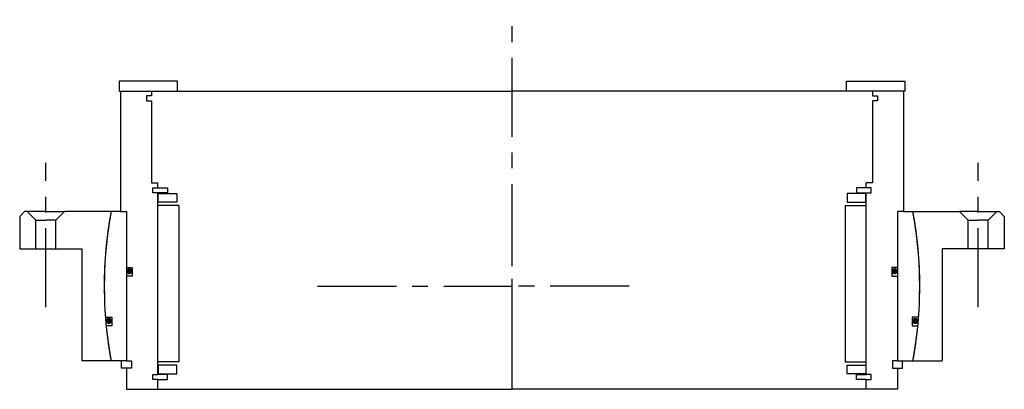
# Model space of a CAD drawing. Header units: millimetres. Extents: x -198 to 198, y -42 to 107.
import ezdxf

# ---------------------------------------------------------------- set-up
doc = ezdxf.new("R2010")
doc.units = ezdxf.units.MM
doc.linetypes.add('CENTER', pattern=[50.8, 31.75, -6.35, 6.35, -6.35])
doc.layers.add('Center', color=1, linetype='CENTER')

# ---------------------------------------------------------------- blocks, each defined once
blk = doc.blocks.new('in-sf268')
for p, q in [((-134.5, 82.5), (-158, 82.5)), ((-158, 82.5), (-158, 78.5)), ((-134.5, 78.5), (-134.5, 82.5)), ((134.5, 82.5), (158, 82.5)), ((134.5, 78.5), (134.5, 82.5)), ((158, 82.5), (158, 78.5)), ((-158, 78.5), (-134.5, 78.5)), ((-157.5, 78.5), (-145, 78.5)), ((-157.5, 78.5), (-157.5, 30)), ((-147, 76.5), (-147, 74.5)), ((-145, 76.5), (-147, 76.5)), ((-145, 78.5), (0, 78.5)), ((-145, 78.5), (-145, 76.5)), ((145, 78.5), (0, 78.5)), ((158, 78.5), (134.5, 78.5)), ((145, 78.5), (145, 76.5)), ((157.5, 78.5), (145, 78.5)), ((145, 76.5), (147, 76.5)), ((147, 76.5), (147, 74.5)), ((157.5, 78.5), (157.5, 30)), ((-147, 74.5), (-145, 74.5)), ((-145, 74.5), (-145, 41.5)), ((145, 74.5), (145, 41.5)), ((147, 74.5), (145, 74.5)), ((-145, 41.5), (-142.5, 41.5)), ((-142.5, 39.5), (-142.5, 41.5)), ((145, 41.5), (142.5, 41.5)), ((142.5, 39.5), (142.5, 41.5)), ((-144.5, 39.5), (-142.5, 39.5)), ((-144.5, 37.5), (-144.5, 39.5)), ((-142.5, 37.5), (-144.5, 37.5)), ((-142.5, 39.5), (-138.5, 39.5)), ((-142.5, -35.5), (-142.5, 37.5)), ((-138.5, 37.5), (-142.5, 37.5)), ((-142.25, 37.25), (-134.75, 37.25)), ((-142.25, 33.75), (-142.25, 37.25)), ((-138.5, 39.5), (-138.5, 37.5)), ((-134.75, 37.25), (-134.75, 33.75)), ((134.75, 37.25), (134.75, 33.75)), ((142.25, 37.25), (134.75, 37.25)), ((142.5, 39.5), (138.5, 39.5)), ((138.5, 39.5), (138.5, 37.5)), ((138.5, 37.5), (142.5, 37.5)), ((142.25, 33.75), (142.25, 37.25)), ((144.5, 39.5), (142.5, 39.5)), ((142.5, -35.5), (142.5, 37.5)), ((142.5, 37.5), (144.5, 37.5)), ((144.5, 37.5), (144.5, 39.5)), ((-134, 32.5), (-142.5, 32.5)), ((-134.75, 33.75), (-142.25, 33.75)), ((-134, 32.5), (-134, -30.5)), ((134, 32.5), (134, -30.5)), ((134, 32.5), (142.5, 32.5)), ((134.75, 33.75), (142.25, 33.75)), ((-157.5, 30), (-161.23, 30)), ((-157.5, 30), (-155, 30)), ((-155, 30), (-155, -30)), ((-155, 30), (-155, 7.5)), ((155, 30), (155, -30)), ((155, 30), (155, 7.5)), ((157.5, 30), (155, 30)), ((157.5, 30), (161.23, 30)), ((-155, 7.5), (-152.8, 7.5)), ((-155, 4), (-155, -30)), ((-152.8, 4), (-155, 4)), ((-152.8, 7.5), (-152.8, 4)), ((155, 7.5), (152.8, 7.5)), ((152.8, 7.5), (152.8, 4)), ((152.8, 4), (155, 4)), ((155, 4), (155, -30)), ((-163.52, -12.5), (-160.88, -12.5)), ((-160.88, -12.5), (-160.88, -16)), ((160.88, -12.5), (160.88, -16)), ((163.52, -12.5), (160.88, -12.5)), ((-160.88, -16), (-163.22, -16)), ((160.88, -16), (163.22, -16)), ((-155, -30), (-161.23, -30)), ((-157, -33), (-157, -30)), ((-155, -30), (-153, -30)), ((-153, -30), (-153, -33)), ((-134, -30.5), (-142.5, -30.5)), ((134, -30.5), (142.5, -30.5)), ((155, -30), (153, -30)), ((153, -30), (153, -33)), ((155, -30), (161.23, -30)), ((157, -33), (157, -30)), ((-155, -33), (-157, -33)), ((-155, -33), (-155, -41.5)), ((-153, -33), (-155, -33)), ((-144.5, -35.5), (-142.5, -35.5)), ((-144.5, -37.5), (-144.5, -35.5)), ((-138.5, -35.5), (-142.5, -35.5)), ((-142.25, -31.75), (-142.25, -35.25)), ((-134.75, -31.75), (-142.25, -31.75)), ((-142.25, -35.25), (-134.75, -35.25)), ((-138.5, -37.5), (-138.5, -35.5)), ((-134.75, -35.25), (-134.75, -31.75)), ((134.75, -35.25), (134.75, -31.75)), ((134.75, -31.75), (142.25, -31.75)), ((142.25, -35.25), (134.75, -35.25)), ((138.5, -35.5), (142.5, -35.5)), ((138.5, -37.5), (138.5, -35.5)), ((142.25, -31.75), (142.25, -35.25)), ((144.5, -35.5), (142.5, -35.5)), ((144.5, -37.5), (144.5, -35.5)), ((153, -33), (155, -33)), ((155, -33), (155, -41.5)), ((155, -33), (157, -33)), ((-142.5, -37.5), (-144.5, -37.5)), ((-142.5, -37.5), (-138.5, -37.5)), ((-142.5, -41.5), (-142.5, -37.5)), ((142.5, -37.5), (138.5, -37.5)), ((142.5, -37.5), (144.5, -37.5)), ((142.5, -41.5), (142.5, -37.5)), ((-155, -41.5), (-142.5, -41.5)), ((-142.5, -41.5), (0, -41.5)), ((142.5, -41.5), (0, -41.5)), ((155, -41.5), (142.5, -41.5))]:
    blk.add_line(p, q)
at = {"const_width": 1.2}
for points in [[(-153.26, 6, -1), (-154.56, 6, -1)], [(153.26, 6, 1), (154.56, 6, 1)], [(-161.5, -14, -1), (-162.8, -14, -1)], [(161.5, -14, 1), (162.8, -14, 1)]]:
    blk.add_lwpolyline(points, format="xyb", close=True, dxfattribs=at)
for start, end in [(169.4597, 184.3713), (355.6287, 10.5403), (185.5987, 190.5403), (349.4597, 354.4013)]:
    blk.add_arc((0, 0), 164, start, end)
at = {"layer": 'Center'}
blk.add_line((0, -41.5), (0, 107.19), dxfattribs=at)
blk = doc.blocks.new('4SF260-279 yderhus')
for p, q in [((-198, 28), (-196, 30)), ((-198, 28), (-198, 15)), ((-187.5, 30), (-196, 30)), ((-191.5, 26.5), (-195, 30)), ((-187.5, 30), (-180, 30)), ((-183.5, 26.5), (-180, 30)), ((-161.23, 30), (-180, 30)), ((161.23, 30), (180, 30)), ((187.5, 30), (180, 30)), ((183.5, 26.5), (180, 30)), ((187.5, 30), (196, 30)), ((191.5, 26.5), (195, 30)), ((198, 28), (196, 30)), ((198, 28), (198, 15)), ((-191.5, 15), (-191.5, 26.5)), ((-191.5, 26.5), (-187.5, 26.5)), ((-183.5, 26.5), (-187.5, 26.5)), ((-183.5, 15), (-183.5, 26.5)), ((183.5, 15), (183.5, 26.5)), ((183.5, 26.5), (187.5, 26.5)), ((191.5, 26.5), (187.5, 26.5)), ((191.5, 15), (191.5, 26.5)), ((-198, 15), (-187.5, 15)), ((-187.5, 15), (-183.5, 15)), ((-183.5, 15), (-173, 15)), ((-173, 15), (-173, -30)), ((173, 15), (173, -30)), ((183.5, 15), (173, 15)), ((187.5, 15), (183.5, 15)), ((198, 15), (187.5, 15)), ((-161.23, -30), (-173, -30)), ((161.23, -30), (173, -30))]:
    blk.add_line(p, q)
for start, end in [(169.4597, 190.5403), (349.4597, 10.5403)]:
    blk.add_arc((0, 0), 164, start, end)
at = {"layer": 'Center'}
for p, q in [((-187.5, -8.46), (-187.5, 49.54)), ((187.5, -8.46), (187.5, 49.54)), ((0, -30), (0, 30)), ((-78.25, 0), (0, 0)), ((47.13, 0), (0, 0))]:
    blk.add_line(p, q, dxfattribs=at)

msp = doc.modelspace()

# ---------------------------------------------------------------- block references
for name in ['in-sf268', '4SF260-279 yderhus']:
    msp.add_blockref(name, (0, 0))

doc.saveas('drawing.dxf')
